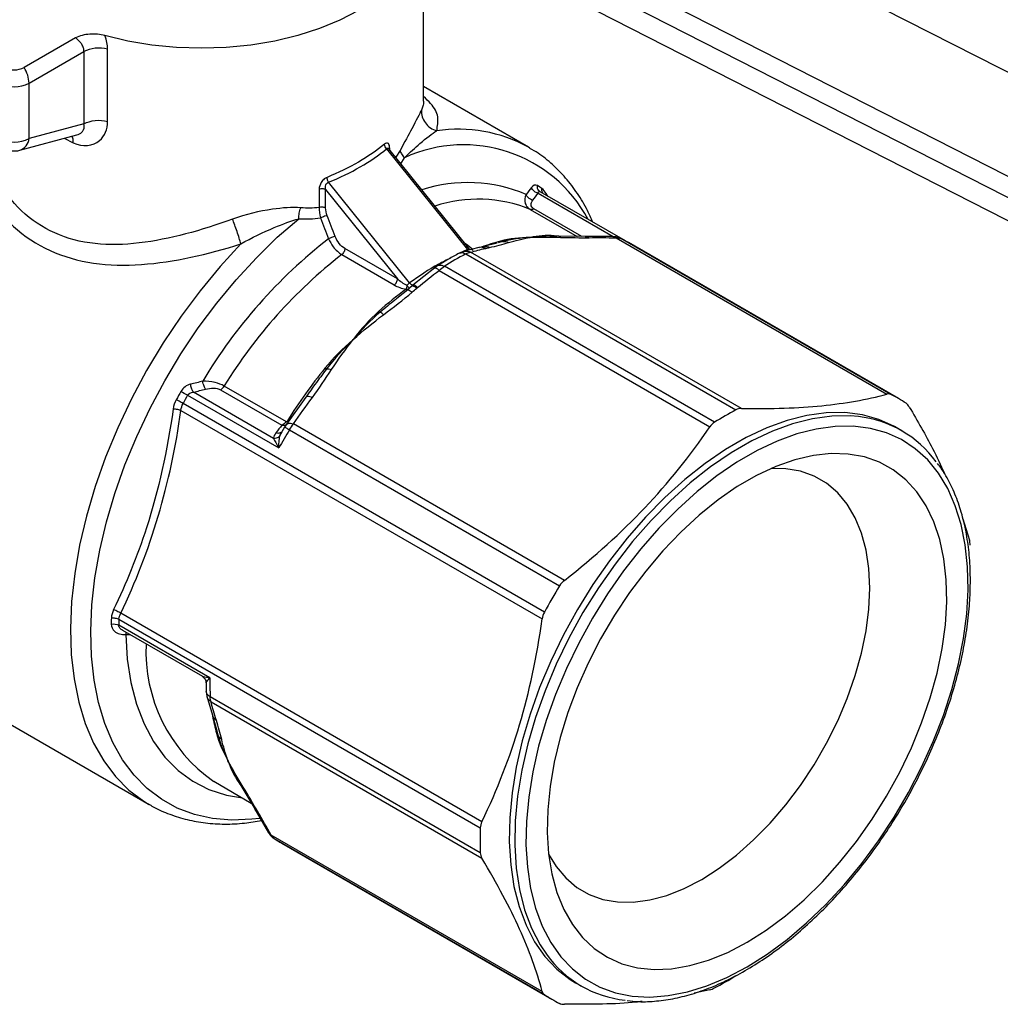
# Model space of a CAD drawing. Header units: inches. Extents: x 0.2 to 10.8, y 0.2 to 8.2.
# Tile 11 of 13: x 7.5 to 9, y 6 to 7.5. Entities that reach past the tile are written whole.
import ezdxf

# ---------------------------------------------------------------- set-up
doc = ezdxf.new("R2010")
doc.units = ezdxf.units.IN
doc.header["$MEASUREMENT"] = 0

msp = doc.modelspace()

# ---------------------------------------------------------------- linework, layer by layer
for p, q in [((9.7415, 7.0295), (8.4182, 7.7044)), ((8.3503, 7.5829), (9.676, 6.9067)), ((8.1406, 7.3543), (8.1406, 7.5483)), ((9.677, 6.874), (8.3513, 7.5502)), ((8.3753, 7.5032), (9.7001, 6.8274)), ((7.6171, 7.4497), (7.5395, 7.4049)), ((7.547, 7.3813), (7.6296, 7.429)), ((7.6296, 7.429), (7.6296, 7.3203)), ((7.6652, 7.3239), (7.6652, 7.4326)), ((7.547, 7.2982), (7.547, 7.3813)), ((8.2984, 7.2852), (8.1406, 7.3763)), ((7.6296, 7.3203), (7.547, 7.2982)), ((7.5329, 7.2806), (7.6187, 7.3036)), ((7.5999, 7.2985), (7.6135, 7.2916)), ((8.085, 7.2829), (8.2068, 7.1314)), ((8.2081, 7.1339), (8.0885, 7.2827)), ((8.0896, 7.2813), (8.0896, 7.2831)), ((8.1052, 7.2803), (8.0987, 7.27)), ((8.3006, 7.2839), (8.2984, 7.2852)), ((8.1065, 7.2603), (8.1118, 7.2694)), ((8.1194, 7.0809), (7.9976, 7.2324)), ((7.9835, 7.2219), (7.9835, 7.1944)), ((7.9932, 7.2213), (8.1012, 7.087)), ((7.9932, 7.1937), (7.9932, 7.2213)), ((8.3128, 7.2159), (8.426, 7.1506)), ((8.3148, 7.2185), (8.314, 7.2198)), ((8.4442, 7.1441), (8.316, 7.2181)), ((8.3248, 7.213), (8.3252, 7.2153)), ((8.3274, 7.2115), (8.3252, 7.2153)), ((8.301, 7.1916), (8.3715, 7.1509)), ((8.3785, 7.1508), (8.3066, 7.1924)), ((8.2515, 7.1409), (8.2305, 7.1356)), ((8.2593, 7.1431), (8.253, 7.1413)), ((8.3428, 7.1512), (8.3307, 7.1515)), ((8.343, 7.1512), (8.3372, 7.1518)), ((8.3836, 7.1508), (8.3428, 7.1512)), ((8.4253, 7.1507), (8.3842, 7.1508)), ((8.4303, 7.1489), (8.8378, 6.9137)), ((8.4371, 7.1477), (8.4347, 7.1486)), ((8.8435, 6.9131), (8.4371, 7.1477)), ((8.8552, 6.9069), (8.4487, 7.1416)), ((8.1012, 7.087), (8.0221, 7.1327)), ((8.2008, 7.1283), (8.1942, 7.1256)), ((8.2068, 7.1314), (8.2003, 7.1281)), ((8.2238, 7.1341), (8.2007, 7.1283)), ((8.2047, 7.137), (8.2079, 7.1337)), ((8.2079, 7.1337), (8.2098, 7.1317)), ((8.6188, 6.892), (8.2113, 7.1272)), ((8.2301, 7.1355), (8.2248, 7.1343)), ((8.0174, 7.1236), (8.0965, 7.0779)), ((8.2041, 7.1246), (8.6106, 6.89)), ((8.1573, 7.1037), (8.1245, 7.0775)), ((8.162, 7.107), (8.1573, 7.1037)), ((8.1639, 7.0999), (8.5714, 6.8646)), ((8.5782, 6.8713), (8.1718, 7.106)), ((8.1168, 7.0707), (8.1027, 7.0594)), ((8.1156, 7.0696), (8.1162, 7.0704)), ((8.1231, 7.0763), (8.1162, 7.0705)), ((8.1229, 7.0759), (8.1226, 7.0755)), ((8.1243, 7.077), (8.124, 7.0766)), ((8.1048, 7.061), (8.1003, 7.0574)), ((7.8352, 6.9203), (7.9273, 6.8671)), ((7.9341, 6.8719), (7.8407, 6.9259)), ((7.7855, 6.9119), (7.9227, 6.8327)), ((7.9148, 6.8471), (7.7944, 6.9166)), ((7.9632, 6.909), (7.9344, 6.8685)), ((7.969, 6.9171), (7.9641, 6.9096)), ((7.9692, 6.9173), (7.9679, 6.9156)), ((7.7756, 6.8891), (8.319, 6.5755)), ((8.3224, 6.5858), (7.7788, 6.8996)), ((7.9314, 6.8639), (7.9274, 6.8572)), ((7.9344, 6.8685), (7.9315, 6.8639)), ((7.9388, 6.86), (8.3453, 6.6254)), ((8.3525, 6.6335), (7.945, 6.8688)), ((8.8599, 6.8587), (8.8516, 6.8635)), ((7.9245, 6.851), (7.9276, 6.8571)), ((8.9519, 6.7263), (8.962, 6.6939)), ((8.2283, 6.2703), (7.6849, 6.584)), ((7.8192, 6.4868), (7.682, 6.5659)), ((7.6823, 6.5749), (8.2259, 6.2611)), ((7.6874, 6.5586), (7.8077, 6.4892)), ((7.6925, 6.552), (7.6984, 6.5523)), ((7.3766, 6.499), (7.7276, 6.2964)), ((7.8137, 6.4664), (7.8146, 6.4594)), ((7.8146, 6.4595), (7.823, 6.4305)), ((8.2259, 6.2237), (7.8194, 6.4584)), ((7.8208, 6.4508), (8.2283, 6.2156)), ((7.8232, 6.43), (7.829, 6.4092)), ((7.8291, 6.4091), (7.831, 6.4013)), ((7.8463, 6.362), (7.8626, 6.3309)), ((7.8248, 6.3312), (7.8814, 6.2985)), ((7.8594, 6.3353), (7.8657, 6.3249)), ((7.8624, 6.3295), (7.8641, 6.3271)), ((7.8657, 6.3249), (7.8865, 6.2898)), ((7.7265, 6.297), (7.7276, 6.2964)), ((7.8868, 6.2893), (7.9075, 6.2538)), ((8.319, 6.0151), (7.9115, 6.2503)), ((7.914, 6.2466), (7.9159, 6.245)), ((7.9159, 6.245), (8.3224, 6.0104)), ((7.9271, 6.238), (8.3336, 6.0033)), ((8.3693, 6.0282), (8.3777, 6.0233)), ((8.5714, 6.0174), (8.5476, 6.0123))]:
    msp.add_line(p, q)
at = {"flags": 128}
for points in [[(8.1086, 7.5447), (8.1074, 7.5433), (8.0892, 7.5244), (8.0675, 7.5067), (8.0426, 7.4906), (8.0146, 7.4762), (7.984, 7.4636), (7.9512, 7.4532), (7.9166, 7.4449), (7.8806, 7.4389), (7.8436, 7.4352), (7.8062, 7.434), (7.7688, 7.4352), (7.7318, 7.4388), (7.6958, 7.4448), (7.6611, 7.453)], [(7.8935, 6.2755), (7.8822, 6.2742), (7.852, 6.2729), (7.8231, 6.2753), (7.7957, 6.2813), (7.77, 6.291), (7.7462, 6.3041), (7.7245, 6.3206), (7.7049, 6.3405), (7.6878, 6.3635), (7.6731, 6.3895), (7.6609, 6.4183), (7.6515, 6.4498), (7.6448, 6.4835), (7.6409, 6.5195), (7.6398, 6.5572), (7.6415, 6.5966), (7.646, 6.6373), (7.6533, 6.6791), (7.6634, 6.7215), (7.6761, 6.7644), (7.6913, 6.8074), (7.709, 6.8501), (7.7291, 6.8924), (7.7513, 6.9339), (7.7755, 6.9742), (7.8016, 7.0132), (7.8293, 7.0504), (7.8585, 7.0858), (7.889, 7.1189), (7.9205, 7.1496), (7.9528, 7.1776)], [(7.8657, 7.1397), (7.8343, 7.1056), (7.8043, 7.0692), (7.7757, 7.0308), (7.7488, 6.9907), (7.7238, 6.9491), (7.701, 6.9064), (7.6804, 6.8628), (7.6621, 6.8187), (7.6465, 6.7745), (7.6334, 6.7303), (7.6231, 6.6866), (7.6157, 6.6436), (7.6111, 6.6017), (7.6093, 6.5611), (7.6106, 6.5222), (7.6147, 6.4853), (7.6217, 6.4505), (7.6315, 6.4183), (7.644, 6.3887), (7.6593, 6.362), (7.6771, 6.3384), (7.6973, 6.318), (7.7198, 6.3011), (7.7265, 6.297)], [(8.8516, 6.8635), (8.8489, 6.8651), (8.8257, 6.8756), (8.8007, 6.8825), (8.7742, 6.8858), (8.7463, 6.8855), (8.7173, 6.8815), (8.6874, 6.8739), (8.6569, 6.8628), (8.626, 6.8482), (8.595, 6.8303), (8.564, 6.8092), (8.5335, 6.7851), (8.5036, 6.7581), (8.4746, 6.7286), (8.4467, 6.6968), (8.4202, 6.6628), (8.3953, 6.6271), (8.3721, 6.5898), (8.3509, 6.5514), (8.3319, 6.5121), (8.3151, 6.4723), (8.3009, 6.4322), (8.2891, 6.3922), (8.2801, 6.3527), (8.2738, 6.314), (8.2702, 6.2763), (8.2695, 6.2401), (8.2717, 6.2055), (8.2766, 6.173), (8.2843, 6.1427), (8.2947, 6.1149), (8.3077, 6.0899), (8.3232, 6.0678), (8.3411, 6.0488), (8.3612, 6.0332), (8.3693, 6.0282)], [(8.7947, 6.8799), (8.7826, 6.881), (8.7547, 6.8807), (8.7257, 6.8767), (8.6958, 6.8691), (8.6653, 6.858), (8.6343, 6.8434), (8.6033, 6.8255), (8.5724, 6.8044), (8.5419, 6.7802), (8.512, 6.7533), (8.483, 6.7238), (8.4551, 6.6919), (8.4286, 6.658), (8.4036, 6.6223), (8.3804, 6.585), (8.3593, 6.5466), (8.3402, 6.5073), (8.3235, 6.4674), (8.3092, 6.4274), (8.2975, 6.3874), (8.2884, 6.3479), (8.2821, 6.3091), (8.2786, 6.2715), (8.2779, 6.2352), (8.28, 6.2007), (8.2849, 6.1682), (8.2926, 6.1379), (8.303, 6.1101), (8.316, 6.0851), (8.3254, 6.071)], [(8.6272, 6.052), (8.6574, 6.0711), (8.6874, 6.0932), (8.7169, 6.1181), (8.7457, 6.1457), (8.7735, 6.1756), (8.8, 6.2078), (8.8252, 6.2418), (8.8486, 6.2774), (8.8703, 6.3143), (8.8899, 6.3523), (8.9074, 6.391), (8.9226, 6.43), (8.9352, 6.4691), (8.9454, 6.5079), (8.9529, 6.5461), (8.9577, 6.5834), (8.9598, 6.6195), (8.9591, 6.654), (8.9556, 6.6868), (8.9495, 6.7175), (8.9406, 6.7458), (8.9292, 6.7716), (8.9153, 6.7946), (8.899, 6.8146), (8.8804, 6.8315), (8.8597, 6.8452), (8.8371, 6.8554), (8.8128, 6.8622), (8.7869, 6.8654), (8.7597, 6.8651), (8.7314, 6.8612), (8.7023, 6.8538), (8.6725, 6.8429), (8.6423, 6.8287), (8.612, 6.8112), (8.5819, 6.7906), (8.5521, 6.7671), (8.5229, 6.7408), (8.4946, 6.712), (8.4674, 6.681), (8.4416, 6.6479), (8.4172, 6.613), (8.3946, 6.5767), (8.374, 6.5392), (8.3554, 6.5008), (8.3391, 6.462), (8.3251, 6.4229), (8.3137, 6.3839), (8.3049, 6.3453), (8.2987, 6.3075), (8.2953, 6.2708), (8.2946, 6.2355), (8.2967, 6.2018), (8.3015, 6.17), (8.309, 6.1405), (8.3191, 6.1134), (8.3318, 6.0889), (8.3469, 6.0674), (8.3644, 6.0489), (8.384, 6.0336), (8.4057, 6.0217), (8.4292, 6.0132), (8.4543, 6.0082), (8.4809, 6.0067), (8.5087, 6.0088), (8.5374, 6.0145), (8.5669, 6.0236), (8.5969, 6.0362), (8.6272, 6.052)], [(8.6272, 6.089), (8.6562, 6.1074), (8.6849, 6.1288), (8.7131, 6.1531), (8.7406, 6.1801), (8.7669, 6.2094), (8.7919, 6.2409), (8.8154, 6.2742), (8.8372, 6.309), (8.857, 6.345), (8.8746, 6.3818), (8.8899, 6.4192), (8.9028, 6.4567), (8.9131, 6.494), (8.9208, 6.5308), (8.9256, 6.5667), (8.9277, 6.6013), (8.927, 6.6345), (8.9235, 6.6657), (8.9173, 6.6949), (8.9083, 6.7216), (8.8967, 6.7457), (8.8826, 6.7668), (8.8661, 6.7849), (8.8473, 6.7997), (8.8265, 6.8112), (8.8039, 6.8191), (8.7796, 6.8235), (8.7539, 6.8242), (8.727, 6.8213), (8.6991, 6.8148), (8.6706, 6.8048), (8.6417, 6.7914), (8.6126, 6.7746), (8.5837, 6.7547), (8.5552, 6.7318), (8.5274, 6.7061), (8.5005, 6.6779), (8.4748, 6.6475), (8.4505, 6.6151), (8.4278, 6.581), (8.407, 6.5455), (8.3883, 6.5091), (8.3718, 6.472), (8.3577, 6.4345), (8.3461, 6.397), (8.3371, 6.3599), (8.3308, 6.3236), (8.3273, 6.2882), (8.3266, 6.2543), (8.3287, 6.2221), (8.3336, 6.1918), (8.3412, 6.1638), (8.3515, 6.1384), (8.3644, 6.1158), (8.3797, 6.0961), (8.3974, 6.0797), (8.4172, 6.0665), (8.4389, 6.0568), (8.4624, 6.0507), (8.4875, 6.0481), (8.5138, 6.0492), (8.5412, 6.0539), (8.5694, 6.0621), (8.5982, 6.0739), (8.6272, 6.089)], [(8.559, 6.1835), (8.5854, 6.2004), (8.6115, 6.2203), (8.6371, 6.243), (8.6618, 6.2682), (8.6854, 6.2957), (8.7076, 6.3251), (8.7282, 6.3562), (8.7469, 6.3887), (8.7636, 6.422), (8.778, 6.456), (8.79, 6.4902), (8.7995, 6.5242), (8.8063, 6.5577), (8.8105, 6.5902), (8.8119, 6.6216), (8.8105, 6.6513), (8.8063, 6.6791), (8.7995, 6.7047), (8.79, 6.7277), (8.778, 6.748), (8.7636, 6.7653), (8.7469, 6.7795), (8.7282, 6.7903), (8.7076, 6.7977), (8.6854, 6.8015), (8.6636, 6.8019)], [(7.6925, 6.552), (7.6948, 6.5148), (7.7002, 6.4797), (7.7087, 6.4472), (7.7201, 6.4175), (7.7344, 6.3909), (7.7515, 6.3675), (7.7711, 6.3476), (7.7932, 6.3313), (7.8176, 6.3188), (7.8439, 6.3103), (7.8683, 6.3061)], [(8.3287, 6.2218), (8.3399, 6.2031), (8.3544, 6.1858), (8.371, 6.1717), (8.3897, 6.1609), (8.4103, 6.1535), (8.4325, 6.1497), (8.4561, 6.1494), (8.4808, 6.1527), (8.5064, 6.1596), (8.5325, 6.1699), (8.559, 6.1835)]]:
    msp.add_lwpolyline(points, dxfattribs=at)
for centre, radius, start, end in [((7.5248, 7.4334), 0.032, 242.6097, 297.3903), ((7.5008, 7.3796), 0.0463, 2.1435, 33.2357), ((7.5248, 7.4243), 0.0484, 242.6097, 297.3903), ((8.1928, 7.0928), 0.2194, 61.2466, 98.5348), ((7.5248, 7.3411), 0.0484, 242.6097, 297.3903), ((7.5256, 7.3009), 0.0216, 289.6861, 352.7234), ((8.2006, 7.0761), 0.2127, 28.1549, 114.6597), ((7.5248, 7.311), 0.0315, 240.0027, 284.9958), ((8.2073, 7.0102), 0.2218, 66.754, 108.1704), ((8.2191, 7.0773), 0.1764, 55.6499, 58.3065), ((8.2225, 6.997), 0.2099, 68.0243, 107.9788), ((8.4712, 6.538), 0.7717, 127.8492, 149.2053), ((8.3383, 6.8324), 0.322, 104.7464, 110.07), ((8.3616, 6.9907), 0.1742, 60.0043, 64.3408), ((8.4751, 6.5367), 0.7443, 127.9446, 148.4704), ((8.4335, 6.6898), 0.4916, 117.822, 122.1726), ((8.4793, 6.5836), 0.6096, 126.7869, 131.8112), ((8.1172, 7.0764), 0.0055, 237.8664, 263.713), ((8.6358, 6.4329), 0.8273, 141.0804, 147.8098), ((8.5703, 6.469), 0.9128, 150.5625, 151.4504), ((8.5716, 6.4683), 0.9026, 150.5625, 151.4504), ((8.7682, 6.7561), 0.1741, 55.6475, 64.3417), ((8.84, 6.4552), 0.4916, 117.822, 122.1726), ((8.7763, 6.7137), 0.1672, 35.8917, 83.6702), ((8.7093, 6.3888), 0.9032, 148.5499, 150.5627), ((9.1157, 6.1542), 0.9031, 148.5499, 151.4501), ((8.1931, 6.5574), 0.5226, 177.8692, 178.8611), ((8.1987, 6.5557), 0.5168, 177.8692, 178.8611), ((7.9613, 6.5265), 0.2384, 177.2665, 235.0566), ((8.3033, 6.4769), 0.4842, 178.8356, 182.1947), ((8.138, 6.4879), 0.3203, 190.5412, 195.2563), ((8.7173, 6.2424), 0.4918, 177.8251, 182.1749), ((8.0142, 6.3889), 0.1742, 235.6483, 240.0012), ((8.4616, 6.1686), 0.1676, 215.65, 263.9364), ((8.3488, 6.4551), 0.4916, 297.822, 302.1726), ((8.4206, 6.1541), 0.1741, 235.6475, 244.3417)]:
    msp.add_arc(centre, radius, start, end)
for points, knots in [([(7.6611, 7.453), (7.6576, 7.454), (7.6538, 7.4546), (7.6461, 7.4553), (7.6422, 7.4554), (7.6344, 7.4548), (7.6306, 7.4543), (7.6234, 7.4525), (7.6199, 7.4514), (7.6171, 7.4497)], [0, 0, 0, 0, 0.25, 0.25, 0.5, 0.5, 0.75, 0.75, 1, 1, 1, 1]), ([(7.6296, 7.429), (7.6296, 7.4299), (7.6295, 7.4316), (7.6289, 7.4343), (7.6278, 7.4371), (7.626, 7.4405), (7.6231, 7.4443), (7.6198, 7.4475), (7.6177, 7.4493), (7.6171, 7.4497)], [0, 0, 0, 0, 0.113832, 0.23291, 0.35787, 0.48926, 0.692503, 0.92249, 1, 1, 1, 1]), ([(7.6652, 7.4326), (7.6594, 7.4342), (7.6527, 7.4347), (7.6401, 7.4334), (7.6342, 7.4316), (7.6296, 7.429)], [0, 0, 0, 0, 0.5, 0.5, 1, 1, 1, 1]), ([(8.1405, 7.3543), (8.1405, 7.3543), (8.141, 7.3518), (8.1399, 7.3474), (8.138, 7.3429), (8.1372, 7.341)], [0, 0, 0, 0, 0.019241, 0.574303, 1, 1, 1, 1]), ([(8.1603, 7.3098), (8.1616, 7.3168), (8.1643, 7.3307), (8.1554, 7.3473), (8.1443, 7.3579), (8.1406, 7.3615)], [0, 0, 0, 0, 0.400768, 0.796025, 1, 1, 1, 1]), ([(8.1372, 7.341), (8.1344, 7.3352), (8.126, 7.3178), (8.1118, 7.2926), (8.1052, 7.2803)], [-0.3031719, -0.3031719, -0.3031719, -0.3031719, -0.1299308, 0, 0, 0, 0]), ([(7.6135, 7.2916), (7.6277, 7.2851), (7.6547, 7.2874), (7.6652, 7.3123), (7.6652, 7.3239)], [0, 0, 0, 0, 0.1442114, 0.25237, 0.25237, 0.25237, 0.25237]), ([(7.6186, 7.304), (7.62, 7.3043), (7.6233, 7.3049), (7.6267, 7.3078), (7.6292, 7.3114), (7.6303, 7.3157), (7.6299, 7.3187), (7.6296, 7.3203)], [0, 0, 0, 0, 0.173261, 0.379236, 0.583091, 0.788657, 1, 1, 1, 1]), ([(7.6296, 7.3203), (7.6342, 7.3229), (7.6401, 7.3247), (7.6527, 7.326), (7.6594, 7.3255), (7.6652, 7.3239)], [0, 0, 0, 0, 0.5, 0.5, 1, 1, 1, 1]), ([(8.1118, 7.2694), (8.1199, 7.2774), (8.1385, 7.2941), (8.1533, 7.3057), (8.1603, 7.3098)], [-0.3031719, -0.3031719, -0.3031719, -0.3031719, -0.1732411, 0, 0, 0, 0]), ([(7.8531, 7.177), (7.8063, 7.1599), (7.7348, 7.1398), (7.6228, 7.1364), (7.526, 7.1784), (7.4869, 7.2567), (7.4777, 7.2971)], [0, 0, 0, 0, 0.413719, 0.620579, 1.034299, 1.448018, 1.448018, 1.448018, 1.448018]), ([(7.6135, 7.2916), (7.6135, 7.2943), (7.6135, 7.2985), (7.6121, 7.3008), (7.6116, 7.3017)], [0, 0, 0, 0, 0.642341, 1, 1, 1, 1]), ([(8.0896, 7.2831), (8.0896, 7.2864), (8.0886, 7.2908), (8.085, 7.2918), (8.0828, 7.2905), (8.0818, 7.2897)], [0, 0, 0, 0, 0.03074791, 0.04831815, 0.06149582, 0.06149582, 0.06149582, 0.06149582]), ([(8.085, 7.2829), (8.0842, 7.2837), (8.0825, 7.2859), (8.0818, 7.2884), (8.0818, 7.2897)], [0, 0, 0, 0, 0.428571, 1, 1, 1, 1]), ([(7.4581, 7.2779), (7.4692, 7.2362), (7.5135, 7.1552), (7.619, 7.1081), (7.7397, 7.1063), (7.816, 7.1238), (7.8657, 7.1397)], [0, 0, 0, 0, 0.413719, 0.827439, 1.034299, 1.448018, 1.448018, 1.448018, 1.448018]), ([(8.085, 7.2829), (8.0852, 7.2831), (8.0857, 7.2836), (8.0866, 7.2839), (8.0874, 7.2837), (8.088, 7.2833), (8.0883, 7.2828), (8.0884, 7.2826)], [0, 0, 0, 0, 0.222014, 0.4395721, 0.6627581, 0.8998912, 1, 1, 1, 1]), ([(8.3951, 7.1724), (8.3926, 7.1783), (8.3859, 7.1936), (8.3723, 7.2158), (8.3548, 7.2391), (8.3349, 7.2592), (8.3168, 7.2741), (8.3047, 7.281), (8.3006, 7.2834)], [0, 0, 0, 0, 0.120773, 0.31858, 0.514444, 0.708198, 0.900026, 1, 1, 1, 1]), ([(7.9953, 7.2398), (7.9939, 7.2392), (7.9906, 7.2373), (7.9851, 7.2311), (7.9835, 7.2252), (7.9835, 7.2219)], [0, 0, 0, 0, 0.01318372, 0.03076202, 0.06152403, 0.06152403, 0.06152403, 0.06152403]), ([(7.9932, 7.2213), (7.9926, 7.2237), (7.9926, 7.2277), (7.995, 7.2313), (7.9968, 7.2322), (7.9976, 7.2324)], [0, 0, 0, 0, 0.03076202, 0.04834031, 0.06152403, 0.06152403, 0.06152403, 0.06152403]), ([(7.9976, 7.2324), (7.9968, 7.2337), (7.9957, 7.2363), (7.9953, 7.2388), (7.9953, 7.2398)], [0, 0, 0, 0, 0.571429, 1, 1, 1, 1]), ([(7.9932, 7.2213), (7.992, 7.222), (7.9903, 7.2225), (7.9868, 7.2227), (7.985, 7.2224), (7.9835, 7.2219)], [0, 0, 0, 0, 0.5, 0.5, 1, 1, 1, 1]), ([(8.2948, 7.214), (8.2929, 7.2097), (8.2917, 7.2026), (8.2962, 7.1949), (8.2997, 7.1924), (8.301, 7.1916)], [0, 0, 0, 0, 0.03455073, 0.0518261, 0.06046378, 0.06046378, 0.06046378, 0.06046378]), ([(8.3049, 7.2054), (8.3024, 7.206), (8.2981, 7.2084), (8.2955, 7.2123), (8.2948, 7.214)], [0, 0, 0, 0, 0.571429, 1, 1, 1, 1]), ([(8.3128, 7.2159), (8.3109, 7.2164), (8.3066, 7.2185), (8.3036, 7.2223), (8.3027, 7.2246)], [0, 0, 0, 0, 0.428571, 1, 1, 1, 1]), ([(8.314, 7.2198), (8.3135, 7.2204), (8.3125, 7.2218), (8.3117, 7.2244), (8.3117, 7.2264), (8.3118, 7.2274)], [0, 0, 0, 0, 0.323955, 0.661978, 1, 1, 1, 1]), ([(8.3128, 7.2159), (8.313, 7.2164), (8.3132, 7.2174), (8.3139, 7.2184), (8.3146, 7.2184), (8.3149, 7.2185)], [0, 0, 0, 0, 0.360028, 0.687362, 1, 1, 1, 1]), ([(8.316, 7.2181), (8.3153, 7.2185), (8.3145, 7.219), (8.314, 7.2197), (8.314, 7.2198)], [0, 0, 0, 0, 0.960047, 1, 1, 1, 1]), ([(8.3149, 7.2185), (8.3149, 7.2185), (8.3152, 7.2186), (8.3156, 7.2183), (8.316, 7.2181)], [0, 0, 0, 0, 0.030496, 1, 1, 1, 1]), ([(8.3207, 7.2155), (8.3202, 7.2161), (8.3193, 7.2174), (8.3185, 7.22), (8.3186, 7.2219), (8.3186, 7.2229)], [0, 0, 0, 0, 0.313903, 0.656952, 1, 1, 1, 1]), ([(8.3066, 7.1924), (8.3052, 7.1932), (8.3041, 7.1942), (8.3027, 7.1964), (8.3024, 7.1975), (8.3023, 7.201), (8.3033, 7.2033), (8.3049, 7.2054)], [0, 0, 0, 0, 0.25, 0.25, 0.5, 0.5, 1, 1, 1, 1]), ([(7.9557, 7.194), (7.9426, 7.195), (7.9089, 7.1925), (7.8728, 7.1842), (7.8531, 7.177)], [-0.3031719, -0.3031719, -0.3031719, -0.3031719, -0.1732411, 0, 0, 0, 0]), ([(7.9932, 7.1937), (7.9918, 7.1945), (7.9883, 7.1954), (7.9848, 7.1948), (7.9835, 7.1944)], [0, 0, 0, 0, 0.571429, 1, 1, 1, 1]), ([(7.8657, 7.1397), (7.8819, 7.1491), (7.9119, 7.1633), (7.9411, 7.1742), (7.9528, 7.1776)], [-0.3031719, -0.3031719, -0.3031719, -0.3031719, -0.1299308, 0, 0, 0, 0]), ([(7.9956, 7.1821), (7.9946, 7.182), (7.9913, 7.1812), (7.9873, 7.1796), (7.9856, 7.1787)], [0, 0, 0, 0, 0.428571, 1, 1, 1, 1]), ([(8.0077, 7.1508), (8.0063, 7.1507), (8.0026, 7.1497), (7.999, 7.1481), (7.9977, 7.1474)], [0, 0, 0, 0, 0.571429, 1, 1, 1, 1]), ([(7.9977, 7.1474), (7.9995, 7.1432), (8.0051, 7.1334), (8.013, 7.1261), (8.0174, 7.1236)], [0, 0, 0, 0, 0.02687977, 0.06271947, 0.06271947, 0.06271947, 0.06271947]), ([(8.0221, 7.1327), (8.0192, 7.1343), (8.0163, 7.137), (8.0112, 7.1433), (8.0091, 7.147), (8.0077, 7.1508)], [0, 0, 0, 0, 0.5, 0.5, 1, 1, 1, 1]), ([(8.301, 7.1495), (8.3009, 7.1495), (8.3007, 7.1495), (8.2854, 7.1492), (8.2703, 7.1475), (8.2563, 7.1438)], [-0.6516393, -0.6516393, -0.6516393, -0.6516393, -0.6501581, -0.6501581, -0.4912133, -0.4912133, -0.4912133, -0.4912133]), ([(8.301, 7.1495), (8.3009, 7.1495), (8.3008, 7.1495), (8.2866, 7.1486), (8.2726, 7.1467), (8.2593, 7.1431)], [0, 0, 0, 0, 0.0009846, 0.0009846, 0.1539968, 0.1539968, 0.1539968, 0.1539968]), ([(8.3372, 7.1518), (8.3245, 7.1528), (8.3128, 7.1519), (8.3012, 7.1495), (8.3011, 7.1495), (8.301, 7.1495)], [-0.1589448, -0.1589448, -0.1589448, -0.1589448, 0, 0, 0.0014813, 0.0014813, 0.0014813, 0.0014813]), ([(8.3403, 7.1512), (8.3264, 7.1521), (8.3137, 7.1513), (8.3012, 7.1495), (8.3011, 7.1495), (8.301, 7.1495)], [-0.0009846, -0.0009846, -0.0009846, -0.0009846, 0.1520275, 0.1520275, 0.1530121, 0.1530121, 0.1530121, 0.1530121]), ([(8.3468, 7.1495), (8.3457, 7.1502), (8.3445, 7.1511), (8.3431, 7.1511), (8.3428, 7.1511)], [0, 0, 0, 0, 0.798539, 1, 1, 1, 1]), ([(8.3836, 7.1507), (8.3845, 7.1507), (8.3867, 7.1508), (8.3886, 7.1497), (8.3897, 7.149)], [0, 0, 0, 0, 0.445142, 1, 1, 1, 1]), ([(8.4348, 7.1487), (8.4331, 7.1493), (8.4302, 7.1504), (8.4268, 7.1506), (8.4253, 7.1507)], [0, 0, 0, 0, 0.574863, 1, 1, 1, 1]), ([(8.4303, 7.1489), (8.4292, 7.1496), (8.4276, 7.1506), (8.4259, 7.1505), (8.4253, 7.1505)], [0, 0, 0, 0, 0.650031, 1, 1, 1, 1]), ([(8.0221, 7.1327), (8.0221, 7.1311), (8.0217, 7.1294), (8.0199, 7.1261), (8.0187, 7.1246), (8.0174, 7.1236)], [0, 0, 0, 0, 0.5, 0.5, 1, 1, 1, 1]), ([(8.1943, 7.1257), (8.1889, 7.1227), (8.1781, 7.1169), (8.1673, 7.1103), (8.1619, 7.107)], [0, 0, 0, 0, 0.502136, 1, 1, 1, 1]), ([(8.1943, 7.1256), (8.1952, 7.126), (8.197, 7.1267), (8.2004, 7.1264), (8.2029, 7.1252), (8.2041, 7.1246)], [0, 0, 0, 0, 0.31333, 0.656665, 1, 1, 1, 1]), ([(8.2008, 7.1281), (8.2013, 7.1283), (8.2032, 7.129), (8.2069, 7.1289), (8.2099, 7.1278), (8.2113, 7.1272)], [0, 0, 0, 0, 0.148202, 0.5741, 1, 1, 1, 1]), ([(8.2336, 7.1329), (8.2322, 7.1334), (8.2293, 7.1345), (8.2259, 7.1347), (8.2242, 7.1341), (8.2239, 7.134)], [0, 0, 0, 0, 0.445878, 0.891754, 1, 1, 1, 1]), ([(8.2396, 7.1342), (8.2382, 7.1347), (8.2354, 7.1358), (8.232, 7.136), (8.2304, 7.1355), (8.2301, 7.1354)], [0, 0, 0, 0, 0.4519471, 0.9038911, 1, 1, 1, 1]), ([(8.1811, 7.1184), (8.1751, 7.1154), (8.1544, 7.1054), (8.1339, 7.0911), (8.1194, 7.0809)], [0, 0, 0, 0, 0.292339, 1, 1, 1, 1]), ([(8.1568, 7.1029), (8.157, 7.104), (8.1586, 7.1043), (8.1622, 7.1015), (8.1639, 7.0999)], [0, 0, 0, 0, 0.571429, 1, 1, 1, 1]), ([(8.162, 7.107), (8.162, 7.107), (8.1628, 7.1077), (8.1649, 7.108), (8.1681, 7.1078), (8.1705, 7.1066), (8.1718, 7.106)], [0, 0, 0, 0, 0.017544, 0.345029, 0.672515, 1, 1, 1, 1]), ([(8.0965, 7.0779), (8.0978, 7.0789), (8.099, 7.0804), (8.1007, 7.0837), (8.1012, 7.0855), (8.1012, 7.087)], [0, 0, 0, 0, 0.5, 0.5, 1, 1, 1, 1]), ([(8.1194, 7.0809), (8.1201, 7.0802), (8.1215, 7.0788), (8.1229, 7.0782), (8.1236, 7.078)], [0, 0, 0, 0, 0.5138486, 1, 1, 1, 1]), ([(8.1155, 7.0772), (8.1155, 7.0768), (8.1153, 7.0757), (8.1151, 7.0743), (8.1147, 7.0729), (8.1144, 7.0722), (8.1143, 7.0718)], [0, 0, 0, 0, 0.228934, 0.500011, 0.722327, 1, 1, 1, 1]), ([(8.1187, 7.072), (8.1188, 7.072), (8.119, 7.072), (8.119, 7.0723), (8.1189, 7.0727), (8.1184, 7.0736), (8.1174, 7.0751), (8.1161, 7.0765), (8.1155, 7.0772)], [0, 0, 0, 0, 0.1398803, 0.2506933, 0.3834706, 0.5011323, 0.7622387, 1, 1, 1, 1]), ([(8.1162, 7.0704), (8.1163, 7.0705), (8.1164, 7.0707), (8.1167, 7.0706), (8.1169, 7.0705)], [0, 0, 0, 0, 0.384951, 1, 1, 1, 1]), ([(8.1169, 7.0705), (8.1173, 7.0706), (8.1181, 7.0706), (8.1203, 7.0695), (8.1224, 7.0679), (8.1234, 7.0671)], [0, 0, 0, 0, 0.254721, 0.627359, 1, 1, 1, 1]), ([(8.1237, 7.0764), (8.1235, 7.0764), (8.1231, 7.0765), (8.123, 7.0761), (8.1229, 7.0759)], [0, 0, 0, 0, 0.250143, 1, 1, 1, 1]), ([(8.1303, 7.0729), (8.1293, 7.0737), (8.1272, 7.0752), (8.1249, 7.0764), (8.124, 7.0764), (8.1237, 7.0764)], [0, 0, 0, 0, 0.355855, 0.711707, 1, 1, 1, 1]), ([(8.125, 7.0775), (8.1249, 7.0775), (8.1245, 7.0776), (8.1244, 7.0773), (8.1243, 7.077)], [0, 0, 0, 0, 0.25202, 1, 1, 1, 1]), ([(8.1316, 7.074), (8.1306, 7.0748), (8.1286, 7.0764), (8.1263, 7.0776), (8.1254, 7.0775), (8.125, 7.0775)], [0, 0, 0, 0, 0.3560241, 0.7120457, 1, 1, 1, 1]), ([(8.1003, 7.0574), (8.0992, 7.0566), (8.091, 7.0501), (8.0827, 7.0431), (8.0755, 7.0371)], [0, 0, 0, 0, 0.1279294, 1, 1, 1, 1]), ([(8.0729, 7.0379), (8.0589, 7.0254), (8.0465, 7.0113), (8.0349, 6.996), (8.0348, 6.9959), (8.0347, 6.9958)], [-0.1589448, -0.1589448, -0.1589448, -0.1589448, 0, 0, 0.0014813, 0.0014813, 0.0014813, 0.0014813]), ([(8.0755, 7.0371), (8.0606, 7.0244), (8.0474, 7.0105), (8.0348, 6.9959), (8.0347, 6.9958), (8.0347, 6.9958)], [-0.0009846, -0.0009846, -0.0009846, -0.0009846, 0.1520276, 0.1520276, 0.1530122, 0.1530122, 0.1530122, 0.1530122]), ([(8.0347, 6.9958), (8.0345, 6.9956), (8.0344, 6.9955), (8.0191, 6.9824), (8.0047, 6.9682), (7.9921, 6.9526)], [-0.6516393, -0.6516393, -0.6516393, -0.6516393, -0.6501581, -0.6501581, -0.4912133, -0.4912133, -0.4912133, -0.4912133]), ([(8.0347, 6.9958), (8.0346, 6.9957), (8.0345, 6.9956), (8.0203, 6.9819), (8.0067, 6.9675), (7.9945, 6.9515)], [0, 0, 0, 0, 0.0009841, 0.0009841, 0.1539968, 0.1539968, 0.1539968, 0.1539968]), ([(7.9945, 6.9515), (7.9887, 6.9438), (7.9802, 6.9326), (7.9719, 6.921), (7.9692, 6.9173)], [0, 0, 0, 0, 0.685353, 1, 1, 1, 1]), ([(7.8407, 6.9259), (7.8368, 6.9281), (7.8252, 6.9322), (7.814, 6.9332), (7.8083, 6.9331)], [0, 0, 0, 0, 0.02588824, 0.0604059, 0.0604059, 0.0604059, 0.0604059]), ([(7.8127, 6.9212), (7.8119, 6.9223), (7.81, 6.9258), (7.8087, 6.9306), (7.8083, 6.9331)], [0, 0, 0, 0, 0.428571, 1, 1, 1, 1]), ([(7.7944, 6.9166), (7.7933, 6.9181), (7.7915, 6.922), (7.7903, 6.9267), (7.7901, 6.9287)], [0, 0, 0, 0, 0.571429, 1, 1, 1, 1]), ([(7.8127, 6.9212), (7.8163, 6.9221), (7.8203, 6.9227), (7.8283, 6.9226), (7.8324, 6.9219), (7.8352, 6.9203)], [0, 0, 0, 0, 0.5, 0.5, 1, 1, 1, 1]), ([(7.8352, 6.9203), (7.8363, 6.9209), (7.8383, 6.9226), (7.84, 6.9248), (7.8407, 6.9259)], [0, 0, 0, 0, 0.571429, 1, 1, 1, 1]), ([(7.7788, 6.8996), (7.7771, 6.9006), (7.7735, 6.9026), (7.7699, 6.9045), (7.7685, 6.9053)], [0, 0, 0, 0, 0.571429, 1, 1, 1, 1]), ([(7.9642, 6.9096), (7.964, 6.9095), (7.9636, 6.9094), (7.9634, 6.9091), (7.9633, 6.9089)], [0, 0, 0, 0, 0.359971, 1, 1, 1, 1]), ([(7.9732, 6.9086), (7.9719, 6.9091), (7.9692, 6.91), (7.9661, 6.9103), (7.9648, 6.9098), (7.9642, 6.9096)], [0, 0, 0, 0, 0.355343, 0.710684, 1, 1, 1, 1]), ([(8.6188, 6.892), (8.6651, 6.8913), (8.7041, 6.8928), (8.7751, 6.8998), (8.807, 6.9054), (8.8378, 6.9137)], [0, 0, 0, 0, 0.5, 0.5, 1, 1, 1, 1]), ([(7.7638, 6.8912), (7.7552, 6.8296), (7.7321, 6.7244), (7.693, 6.6286), (7.6741, 6.5895)], [0, 0, 0, 0, 0.488876, 0.855533, 0.855533, 0.855533, 0.855533]), ([(7.6849, 6.584), (7.707, 6.6302), (7.7262, 6.679), (7.7565, 6.7813), (7.7678, 6.8347), (7.7756, 6.8891)], [0, 0, 0, 0, 0.5, 0.5, 1, 1, 1, 1]), ([(7.7756, 6.8891), (7.7742, 6.8896), (7.7704, 6.8905), (7.766, 6.8911), (7.7638, 6.8912)], [0, 0, 0, 0, 0.428571, 1, 1, 1, 1]), ([(8.8713, 6.8943), (8.8837, 6.8731), (8.9039, 6.8385), (8.9186, 6.8067), (8.9243, 6.7943)], [0, 0, 0, 0, 0.610317, 1, 1, 1, 1]), ([(7.9314, 6.8638), (7.9312, 6.8641), (7.9326, 6.8635), (7.9367, 6.8612), (7.9388, 6.86)], [0, 0, 0, 0, 0.571429, 1, 1, 1, 1]), ([(7.9336, 6.8672), (7.9341, 6.8685), (7.9365, 6.8704), (7.9417, 6.8699), (7.945, 6.8688)], [0, 0, 0, 0, 0.428571, 1, 1, 1, 1]), ([(7.9352, 6.8686), (7.9359, 6.869), (7.9367, 6.8695), (7.9373, 6.8703), (7.9373, 6.8704)], [0, 0, 0, 0, 0.924246, 1, 1, 1, 1]), ([(8.3525, 6.6335), (8.3988, 6.6697), (8.4378, 6.7051), (8.5088, 6.78), (8.5406, 6.8195), (8.5714, 6.8646)], [0, 0, 0, 0, 0.5, 0.5, 1, 1, 1, 1]), ([(7.9148, 6.8471), (7.9164, 6.8471), (7.9202, 6.8476), (7.9233, 6.8496), (7.9245, 6.851)], [0, 0, 0, 0, 0.428571, 1, 1, 1, 1]), ([(7.9148, 6.8471), (7.9165, 6.8434), (7.9192, 6.8383), (7.9225, 6.833), (7.9226, 6.8328), (7.9227, 6.8327)], [-0.00176764, -0.00176764, -0.00176764, -0.00176764, 0.06574951, 0.06574951, 0.06751714, 0.06751714, 0.06751714, 0.06751714]), ([(7.9185, 6.8555), (7.9195, 6.8553), (7.9217, 6.8549), (7.9245, 6.8554), (7.9258, 6.8563), (7.9264, 6.8567)], [0, 0, 0, 0, 0.359283, 0.718172, 1, 1, 1, 1]), ([(7.9227, 6.8327), (7.9227, 6.8329), (7.9227, 6.833), (7.9226, 6.8399), (7.9233, 6.8463), (7.9245, 6.851)], [-0.00176764, -0.00176764, -0.00176764, -0.00176764, 0, 0, 0.06751714, 0.06751714, 0.06751714, 0.06751714]), ([(8.9633, 6.6331), (8.9632, 6.639), (8.963, 6.6562), (8.9607, 6.6836), (8.9556, 6.7144), (8.9479, 6.7432), (8.9377, 6.7698), (8.9265, 6.7921), (8.9176, 6.8043), (8.9139, 6.8094)], [0, 0, 0, 0, 0.08432, 0.244364, 0.404478, 0.564494, 0.724251, 0.883538, 1, 1, 1, 1]), ([(8.447, 6.0014), (8.4527, 6.0007), (8.467, 5.9991), (8.4911, 6.0003), (8.5189, 6.0043), (8.5474, 6.0117), (8.5765, 6.0222), (8.6059, 6.0359), (8.6353, 6.0525), (8.6647, 6.0719), (8.6936, 6.094), (8.722, 6.1187), (8.7497, 6.1457), (8.7763, 6.1748), (8.8019, 6.2059), (8.8261, 6.2386), (8.8488, 6.2728), (8.8698, 6.3083), (8.889, 6.3447), (8.9063, 6.3817), (8.9215, 6.4193), (8.9345, 6.4569), (8.9452, 6.4945), (8.9535, 6.5317), (8.9594, 6.5683), (8.9627, 6.6022), (8.9631, 6.6234), (8.9633, 6.6331)], [0, 0, 0, 0, 0.027129, 0.067392, 0.107866, 0.148519, 0.189298, 0.230153, 0.271045, 0.311943, 0.35283, 0.3937, 0.434551, 0.475384, 0.516201, 0.557007, 0.597805, 0.6386, 0.679394, 0.720192, 0.760998, 0.801816, 0.842651, 0.883506, 0.924384, 0.96529, 1, 1, 1, 1]), ([(7.6709, 6.5769), (7.6726, 6.5771), (7.6768, 6.577), (7.6806, 6.5758), (7.6823, 6.5749)], [0, 0, 0, 0, 0.428571, 1, 1, 1, 1]), ([(7.6741, 6.5895), (7.6763, 6.589), (7.6803, 6.5874), (7.6837, 6.585), (7.6849, 6.584)], [0, 0, 0, 0, 0.571429, 1, 1, 1, 1]), ([(7.6706, 6.5678), (7.6705, 6.5636), (7.675, 6.5546), (7.686, 6.5517), (7.6925, 6.552)], [0, 0, 0, 0, 0.03895791, 0.0909018, 0.0909018, 0.0909018, 0.0909018]), ([(7.6874, 6.5587), (7.6871, 6.5588), (7.686, 6.5593), (7.6845, 6.5606), (7.683, 6.5623), (7.6821, 6.5641), (7.682, 6.5653), (7.682, 6.5659)], [0, 0, 0, 0, 0.095666, 0.353036, 0.585857, 0.799291, 1, 1, 1, 1]), ([(8.2283, 6.2703), (8.252, 6.3196), (8.2703, 6.3669), (8.2997, 6.4658), (8.3108, 6.5173), (8.319, 6.5755)], [0, 0, 0, 0, 0.5, 0.5, 1, 1, 1, 1]), ([(7.6925, 6.552), (7.6928, 6.5532), (7.693, 6.5545), (7.6934, 6.5551), (7.6934, 6.5551)], [0, 0, 0, 0, 0.9408446, 1, 1, 1, 1]), ([(7.8074, 6.4893), (7.8082, 6.4888), (7.8098, 6.4877), (7.8116, 6.4853), (7.813, 6.4825), (7.8132, 6.4804), (7.8133, 6.4794)], [0, 0, 0, 0, 0.233032, 0.478456, 0.734743, 1, 1, 1, 1]), ([(7.8192, 6.4868), (7.8154, 6.4871), (7.8109, 6.4874), (7.8082, 6.489), (7.8077, 6.4893)], [0, 0, 0, 0, 0.817674, 1, 1, 1, 1]), ([(7.8133, 6.4794), (7.8135, 6.4798), (7.814, 6.4811), (7.8171, 6.4845), (7.8192, 6.4868)], [0, 0, 0, 0, 0.33559, 1, 1, 1, 1]), ([(7.8134, 6.4794), (7.8134, 6.4783), (7.8133, 6.4739), (7.8135, 6.4696), (7.8137, 6.4663)], [0, 0, 0, 0, 0.2422892, 1, 1, 1, 1]), ([(7.8194, 6.4584), (7.8183, 6.4591), (7.8161, 6.4607), (7.8141, 6.4634), (7.8138, 6.4654), (7.8137, 6.4664)], [0, 0, 0, 0, 0.343296, 0.686592, 1, 1, 1, 1]), ([(7.8208, 6.4508), (7.8196, 6.4518), (7.8172, 6.4538), (7.8152, 6.4569), (7.8149, 6.459), (7.8148, 6.4595)], [0, 0, 0, 0, 0.425779, 0.851556, 1, 1, 1, 1]), ([(7.8231, 6.4305), (7.8232, 6.4302), (7.8235, 6.4285), (7.8254, 6.4257), (7.8277, 6.4238), (7.8289, 6.4229)], [0, 0, 0, 0, 0.096374, 0.548185, 1, 1, 1, 1]), ([(7.8289, 6.4036), (7.8328, 6.3896), (7.8388, 6.3756), (7.8462, 6.3622), (7.8463, 6.3621), (7.8463, 6.362)], [-0.1589448, -0.1589448, -0.1589448, -0.1589448, 0, 0, 0.0014813, 0.0014813, 0.0014813, 0.0014813]), ([(7.831, 6.4013), (7.8345, 6.388), (7.8399, 6.3749), (7.8463, 6.3622), (7.8463, 6.3621), (7.8463, 6.362)], [-0.0009847, -0.0009847, -0.0009847, -0.0009847, 0.1520273, 0.1520273, 0.153012, 0.153012, 0.153012, 0.153012]), ([(7.8463, 6.362), (7.8464, 6.3619), (7.8464, 6.3618), (7.8501, 6.3506), (7.8552, 6.3399), (7.8624, 6.3295)], [-0.6516393, -0.6516393, -0.6516393, -0.6516393, -0.6501581, -0.6501581, -0.4912133, -0.4912133, -0.4912133, -0.4912133]), ([(7.8659, 6.325), (7.866, 6.3248), (7.8667, 6.3236), (7.8681, 6.3229), (7.8692, 6.3224)], [0, 0, 0, 0, 0.201636, 1, 1, 1, 1]), ([(7.7266, 6.2974), (7.729, 6.2958), (7.739, 6.2895), (7.7585, 6.2813), (7.7848, 6.273), (7.8125, 6.2681), (7.8414, 6.2664), (7.8695, 6.2676), (7.8882, 6.2708), (7.8967, 6.2723)], [0, 0, 0, 0, 0.0496396, 0.2111541, 0.3726825, 0.534909, 0.6984161, 0.8635226, 1, 1, 1, 1]), ([(7.8911, 6.2854), (7.89, 6.286), (7.888, 6.2872), (7.8871, 6.289), (7.8866, 6.2899)], [0, 0, 0, 0, 0.554765, 1, 1, 1, 1]), ([(7.9075, 6.2538), (7.9083, 6.2525), (7.9102, 6.2496), (7.9125, 6.2476), (7.9139, 6.2465)], [0, 0, 0, 0, 0.425131, 1, 1, 1, 1]), ([(7.9076, 6.2539), (7.9079, 6.2533), (7.9087, 6.2518), (7.9104, 6.2509), (7.9115, 6.2503)], [0, 0, 0, 0, 0.350207, 1, 1, 1, 1]), ([(8.319, 6.0151), (8.3108, 6.0459), (8.2997, 6.0763), (8.2703, 6.1413), (8.252, 6.1758), (8.2283, 6.2156)], [0, 0, 0, 0, 0.5, 0.5, 1, 1, 1, 1]), ([(8.4694, 6), (8.4664, 5.9996), (8.4483, 5.9973), (8.4093, 5.9957), (8.3717, 5.9957), (8.3525, 5.9957)], [0, 0, 0, 0, 0.087978, 0.532736, 1, 1, 1, 1])]:
    msp.add_open_spline(points, degree=3, knots=knots)
for points in [[(7.6652, 7.4326), (7.6652, 7.4392), (7.6637, 7.4462), (7.661, 7.453)], [(8.1372, 7.341), (8.1369, 7.3343), (8.1413, 7.3204), (8.1535, 7.3118), (8.1603, 7.3098)], [(8.0818, 7.2897), (8.0587, 7.2706), (8.0291, 7.2535), (7.9953, 7.2398)], [(7.9976, 7.2324), (8.0317, 7.2462), (8.0616, 7.2634), (8.085, 7.2829)], [(8.1052, 7.2803), (8.1056, 7.2786), (8.1072, 7.275), (8.1101, 7.2713), (8.1118, 7.2694)], [(8.3118, 7.2274), (8.3086, 7.2293), (8.3052, 7.2281), (8.3027, 7.2246)], [(8.3027, 7.2246), (8.3001, 7.2211), (8.2975, 7.2175), (8.2948, 7.214)], [(8.3049, 7.2054), (8.3076, 7.2089), (8.3102, 7.2124), (8.3128, 7.2159)], [(8.3252, 7.2153), (8.3233, 7.2186), (8.321, 7.2213), (8.3186, 7.2229)], [(7.9528, 7.1776), (7.9528, 7.1805), (7.9534, 7.1862), (7.9548, 7.1915), (7.9557, 7.194)], [(7.9835, 7.1944), (7.9743, 7.1934), (7.965, 7.1933), (7.9557, 7.194)], [(7.9835, 7.1944), (7.9832, 7.1896), (7.984, 7.1841), (7.9856, 7.1787)], [(7.9956, 7.1821), (7.9941, 7.1861), (7.9932, 7.1901), (7.9932, 7.1937)], [(8.3066, 7.1924), (8.3045, 7.1912), (8.3025, 7.1909), (8.301, 7.1916)], [(7.8657, 7.1397), (7.8643, 7.1449), (7.8601, 7.1581), (7.8552, 7.1716), (7.8531, 7.177)], [(7.9528, 7.1776), (7.9638, 7.1769), (7.9748, 7.1773), (7.9856, 7.1787)], [(7.9856, 7.1787), (7.9897, 7.1683), (7.9937, 7.1578), (7.9977, 7.1474)], [(8.0077, 7.1508), (8.0037, 7.1612), (7.9997, 7.1716), (7.9956, 7.1821)], [(8.215, 7.1299), (8.2129, 7.1334), (8.2084, 7.1367), (8.2034, 7.1396)], [(8.2396, 7.1342), (8.2499, 7.1364), (8.2594, 7.139), (8.2685, 7.1418)], [(8.2593, 7.1431), (8.2583, 7.143), (8.2573, 7.1432), (8.2563, 7.1438)], [(8.2593, 7.1431), (8.2623, 7.1436), (8.2656, 7.1432), (8.2685, 7.1418)], [(8.2685, 7.1418), (8.2784, 7.1448), (8.2895, 7.1473), (8.301, 7.1495)], [(8.301, 7.1495), (8.3157, 7.1499), (8.3308, 7.15), (8.3468, 7.1495)], [(8.3372, 7.1518), (8.3381, 7.1512), (8.3393, 7.151), (8.3403, 7.1512)], [(8.3468, 7.1495), (8.3614, 7.1491), (8.3759, 7.1489), (8.3897, 7.149)], [(8.3897, 7.149), (8.403, 7.1492), (8.4165, 7.1491), (8.4303, 7.1489)], [(8.4303, 7.1489), (8.4328, 7.149), (8.4352, 7.1486), (8.4371, 7.1477)], [(8.2041, 7.1246), (8.2067, 7.126), (8.2092, 7.1269), (8.2113, 7.1272)], [(8.2098, 7.1317), (8.2093, 7.132), (8.2082, 7.1319), (8.2068, 7.1314)], [(8.2113, 7.1272), (8.2185, 7.1292), (8.2259, 7.1311), (8.2336, 7.1329)], [(8.2345, 7.1331), (8.2318, 7.1345), (8.2287, 7.135), (8.2259, 7.1345)], [(8.2336, 7.1329), (8.2339, 7.1329), (8.2342, 7.133), (8.2345, 7.1331)], [(8.2345, 7.1331), (8.2362, 7.1334), (8.2379, 7.1338), (8.2396, 7.1342)], [(8.1316, 7.074), (8.1422, 7.0828), (8.153, 7.0914), (8.1639, 7.0999)], [(8.1639, 7.0999), (8.1665, 7.1022), (8.1692, 7.1044), (8.1718, 7.106)], [(8.1155, 7.0772), (8.1105, 7.0796), (8.1056, 7.0832), (8.1012, 7.087)], [(8.1194, 7.0809), (8.1182, 7.0799), (8.1168, 7.0786), (8.1155, 7.0772)], [(8.0804, 7.0332), (8.0951, 7.0442), (8.1096, 7.0554), (8.1234, 7.0671)], [(8.0965, 7.0779), (8.1015, 7.075), (8.1075, 7.0725), (8.1143, 7.0718)], [(8.1234, 7.0671), (8.1257, 7.069), (8.128, 7.071), (8.1303, 7.0729)], [(8.1303, 7.0729), (8.1307, 7.0732), (8.1312, 7.0736), (8.1316, 7.074)], [(8.0729, 7.0379), (8.0739, 7.0374), (8.0748, 7.0371), (8.0755, 7.0371)], [(8.0804, 7.0332), (8.0784, 7.0352), (8.0767, 7.0365), (8.0755, 7.0371)], [(8.0347, 6.9958), (8.0494, 7.0087), (8.0645, 7.0213), (8.0804, 7.0332)], [(8.0022, 6.9506), (8.0121, 6.966), (8.0231, 6.981), (8.0347, 6.9958)], [(7.9732, 6.9086), (7.9835, 6.9224), (7.993, 6.9365), (8.0022, 6.9506)], [(7.9945, 6.9515), (7.9939, 6.9517), (7.9931, 6.952), (7.9921, 6.9526)], [(7.9945, 6.9515), (7.9965, 6.9518), (7.9992, 6.9515), (8.0022, 6.9506)], [(7.8083, 6.9331), (7.8022, 6.9316), (7.7962, 6.9301), (7.7901, 6.9287)], [(7.7901, 6.9287), (7.7841, 6.9273), (7.7785, 6.9232), (7.7753, 6.9177)], [(7.7855, 6.9119), (7.7826, 6.9136), (7.7786, 6.9158), (7.7753, 6.9177)], [(7.7944, 6.9166), (7.8005, 6.9182), (7.8066, 6.9197), (7.8127, 6.9212)], [(7.7685, 6.9053), (7.7661, 6.9009), (7.7645, 6.8961), (7.7638, 6.8912)], [(7.7855, 6.9119), (7.7871, 6.9147), (7.7905, 6.9164), (7.7944, 6.9166)], [(7.945, 6.8688), (7.954, 6.8822), (7.9634, 6.8955), (7.9732, 6.9086)], [(8.8435, 6.9131), (8.8416, 6.914), (8.8397, 6.9142), (8.8378, 6.9137)], [(7.7756, 6.8891), (7.7759, 6.8928), (7.777, 6.8964), (7.7788, 6.8996)], [(8.6188, 6.892), (8.616, 6.892), (8.6132, 6.8914), (8.6106, 6.89)], [(8.8713, 6.8943), (8.8698, 6.8968), (8.8682, 6.8986), (8.8664, 6.8999)], [(7.9356, 6.8736), (7.9352, 6.873), (7.9347, 6.8724), (7.9341, 6.8719)], [(7.9379, 6.8724), (7.9374, 6.8726), (7.9366, 6.873), (7.9356, 6.8736)], [(7.9273, 6.8671), (7.9243, 6.8632), (7.9214, 6.8593), (7.9185, 6.8555)], [(7.9341, 6.8719), (7.9322, 6.8696), (7.9297, 6.8679), (7.9273, 6.8671)], [(7.9273, 6.8671), (7.9301, 6.8667), (7.9329, 6.8672), (7.9352, 6.8686)], [(7.9388, 6.86), (7.9407, 6.8632), (7.9428, 6.8662), (7.945, 6.8688)], [(8.5782, 6.8713), (8.5756, 6.8697), (8.5733, 6.8674), (8.5714, 6.8646)], [(7.9185, 6.8555), (7.9165, 6.8528), (7.9151, 6.85), (7.9148, 6.8471)], [(8.9629, 6.6865), (8.9628, 6.6895), (8.9625, 6.6919), (8.962, 6.6939)], [(8.3525, 6.6335), (8.3496, 6.6313), (8.3472, 6.6286), (8.3453, 6.6254)], [(7.6741, 6.5895), (7.6722, 6.5854), (7.671, 6.581), (7.6709, 6.5769)], [(7.6823, 6.5749), (7.6824, 6.5779), (7.6833, 6.5811), (7.6849, 6.584)], [(8.3224, 6.5858), (8.3206, 6.5825), (8.3195, 6.5791), (8.319, 6.5755)], [(7.6706, 6.5678), (7.6746, 6.5684), (7.6791, 6.5676), (7.682, 6.5659)], [(7.8208, 6.4508), (7.82, 6.4528), (7.8195, 6.4555), (7.8194, 6.4584)], [(7.8289, 6.4229), (7.8258, 6.4324), (7.8231, 6.4417), (7.8208, 6.4508)], [(7.8368, 6.394), (7.8346, 6.4033), (7.8321, 6.4128), (7.8289, 6.4229)], [(7.8289, 6.4036), (7.8299, 6.403), (7.8306, 6.4022), (7.831, 6.4013)], [(7.8368, 6.394), (7.8341, 6.3959), (7.8321, 6.3984), (7.831, 6.4013)], [(7.8463, 6.362), (7.8425, 6.3731), (7.8391, 6.3839), (7.8368, 6.394)], [(7.8692, 6.3224), (7.8608, 6.3359), (7.8533, 6.3491), (7.8463, 6.362)], [(7.8911, 6.2854), (7.8843, 6.2974), (7.8769, 6.3098), (7.8692, 6.3224)], [(7.9115, 6.2503), (7.9044, 6.2622), (7.8976, 6.2738), (7.8911, 6.2854)], [(8.2283, 6.2703), (8.2268, 6.2672), (8.226, 6.2642), (8.2259, 6.2611)], [(7.9159, 6.245), (7.9142, 6.2462), (7.9126, 6.2481), (7.9115, 6.2503)], [(8.2259, 6.2237), (8.226, 6.2207), (8.2268, 6.218), (8.2283, 6.2156)], [(8.319, 6.0151), (8.3195, 6.0132), (8.3206, 6.0116), (8.3224, 6.0104)], [(8.5714, 6.0174), (8.5733, 6.0179), (8.5756, 6.0189), (8.5782, 6.0203)], [(8.3453, 5.9972), (8.3472, 5.9963), (8.3496, 5.9958), (8.3525, 5.9957)]]:
    msp.add_open_spline(points, degree=3)

doc.saveas('drawing.dxf')
